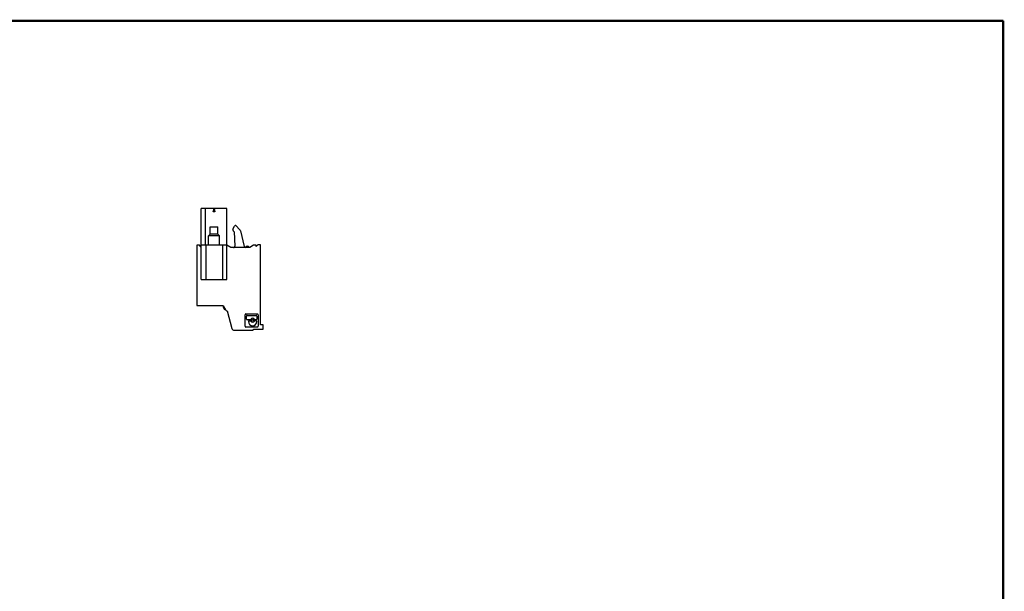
# Model space of a CAD drawing. Header units: inches. Extents: x 0.2 to 16.8, y 0.1 to 10.8.
# Tile 11 of 11: x 8 to 16.8, y 5.7 to 10.8. Entities that reach past the tile are written whole.
import ezdxf

# ---------------------------------------------------------------- set-up
doc = ezdxf.new("R2010")
doc.units = ezdxf.units.IN
doc.header["$LTSCALE"] = 0.935
doc.header["$MEASUREMENT"] = 0
doc.layers.get('0').update_dxf_attribs({"linetype": 'CONTINUOUS'})

msp = doc.modelspace()

# ---------------------------------------------------------------- linework, layer by layer
at = {"color": 7, "linetype": 'CONTINUOUS'}
for p, q in [((9.6068, 8.7595), (9.6068, 9.0863)), ((9.8364, 9.0863), (9.6068, 9.0863)), ((9.6429, 9.0863), (9.6429, 8.7595)), ((9.7137, 9.0567), (9.7216, 9.0863)), ((9.7295, 9.0567), (9.7137, 9.0567)), ((9.7216, 9.0863), (9.7295, 9.0567)), ((9.8364, 8.4563), (9.8364, 9.0863)), ((9.6724, 8.8441), (9.6872, 8.8579)), ((9.6872, 8.8579), (9.6872, 8.9248)), ((9.6872, 8.9248), (9.7561, 8.9248)), ((9.7561, 8.8579), (9.6872, 8.8579)), ((9.7561, 8.8579), (9.7561, 8.9248)), ((9.7708, 8.8441), (9.7561, 8.8579)), ((9.8891, 8.9038), (9.9049, 8.9311)), ((9.9017, 8.8788), (9.891, 8.8895)), ((9.9017, 8.8788), (9.9073, 8.7517)), ((9.9173, 8.9328), (9.9484, 8.9017)), ((9.9563, 8.8874), (9.9882, 8.749)), ((9.6724, 8.7595), (9.6724, 8.8441)), ((9.7708, 8.8441), (9.6724, 8.8441)), ((9.7708, 8.7595), (9.7708, 8.8441)), ((9.5681, 8.7595), (9.5681, 8.2241)), ((9.5909, 8.7595), (9.5681, 8.7595)), ((9.6035, 8.7469), (9.5909, 8.7595)), ((9.6035, 8.7595), (9.6035, 8.7469)), ((9.8364, 8.7595), (9.6035, 8.7595)), ((9.608, 8.4563), (9.608, 8.7595)), ((9.6474, 8.7595), (9.6474, 8.4563)), ((9.797, 8.7595), (9.797, 8.4563)), ((9.8705, 8.7398), (9.8364, 8.7595)), ((10.0399, 8.7398), (9.8705, 8.7398)), ((10.074, 8.7595), (10.0399, 8.7398)), ((10.0976, 8.7595), (10.074, 8.7595)), ((10.1114, 8.7626), (10.0976, 8.7489)), ((10.0976, 8.7489), (10.0976, 8.7595)), ((10.135, 8.7626), (10.1114, 8.7626)), ((10.135, 8.0508), (10.135, 8.7626)), ((9.608, 8.4563), (9.8364, 8.4563)), ((9.5681, 8.2241), (9.803, 8.2241)), ((9.803, 8.2241), (9.8257, 8.181)), ((9.8069, 8.2047), (9.8069, 8.2168)), ((9.8069, 8.2047), (9.8118, 8.2073)), ((9.8327, 8.1768), (9.8386, 8.1768)), ((9.8386, 8.1768), (9.8811, 8.0182)), ((9.9972, 8.0394), (9.9972, 8.141)), ((10.0055, 8.1493), (10.107, 8.1493)), ((10.01, 8.1029), (10.01, 8.1296)), ((10.0162, 8.1358), (10.0963, 8.1358)), ((10.0433, 8.0967), (10.0162, 8.0967)), ((10.0276, 8.0818), (10.0276, 8.0813)), ((10.0338, 8.088), (10.0433, 8.088)), ((10.0963, 8.0967), (10.0868, 8.0967)), ((10.0963, 8.088), (10.0868, 8.088)), ((10.1025, 8.1296), (10.1025, 8.1029)), ((10.1025, 8.0813), (10.1025, 8.0818)), ((10.1153, 8.141), (10.1153, 8.0394)), ((9.9001, 8.0036), (10.0661, 8.0036)), ((10.107, 8.0311), (10.0055, 8.0311)), ((10.074, 8.0115), (10.1586, 8.0115)), ((10.1586, 8.0508), (10.135, 8.0508)), ((10.1586, 8.0115), (10.1586, 8.0508))]:
    msp.add_line(p, q, dxfattribs=at)
at = {"color": 7, "linetype": 'CONTINUOUS', "const_width": 0.02}
for points in [[(16.75, 10.7586), (0.25, 10.7586)], [(16.75, 0.2586), (16.75, 10.7586)]]:
    msp.add_lwpolyline(points, dxfattribs=at)
at = {"color": 7, "linetype": 'CONTINUOUS'}
msp.add_circle((10.0651, 8.0924), 0.00899, dxfattribs=at)
for centre, radius, start, end in [((9.8994, 8.8978), 0.0118, 150, 225), ((9.9118, 8.9272), 0.00787, 45, 150), ((9.9276, 8.8808), 0.0295, 12.95, 45), ((9.8955, 8.7516), 0.0118, 270, 0.20156), ((9.9997, 8.7516), 0.0118, 192.95, 270), ((10.0169, 8.7319), 0.0197, 23.57818, 156.32925), ((9.8266, 8.2047), 0.0197, 180, 260.92086), ((9.8327, 8.1847), 0.00787, 207.75854, 270), ((10.0055, 8.141), 0.0083, 90, 180), ((10.0162, 8.1296), 0.00622, 90, 180), ((10.0162, 8.1029), 0.00622, 180, 270), ((10.0338, 8.0818), 0.00622, 90, 180), ((10.0651, 8.0813), 0.0374, 180, 360), ((10.0433, 8.1029), 0.00622, 270, 334.11508), ((10.0433, 8.0818), 0.00622, 25.88492, 90), ((10.0651, 8.0924), 0.018, 25.88492, 154.11508), ((10.0651, 8.0924), 0.018, 205.88492, 334.11508), ((10.0868, 8.1029), 0.00622, 205.88492, 270), ((10.0868, 8.0818), 0.00622, 90, 154.11508), ((10.0963, 8.1296), 0.00622, 0, 90), ((10.0963, 8.1029), 0.00622, 270, 360), ((10.0963, 8.0818), 0.00622, 0, 90), ((10.107, 8.141), 0.0083, 0, 90), ((9.9001, 8.0233), 0.0197, 195, 270), ((10.0055, 8.0394), 0.0083, 180, 270), ((10.0661, 8.0115), 0.00787, 270, 360), ((10.107, 8.0394), 0.0083, 270, 360)]:
    msp.add_arc(centre, radius, start, end, dxfattribs=at)

doc.saveas('drawing.dxf')
